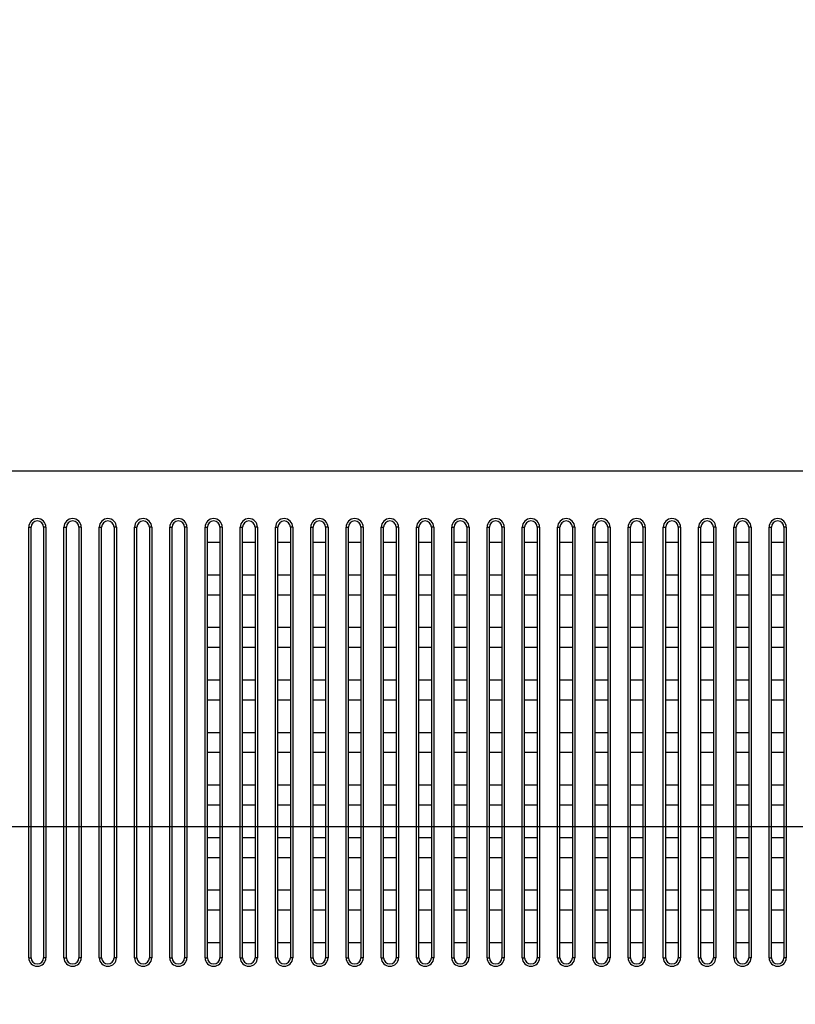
# Model space of a CAD drawing. Header units: millimetres. Extents: x -6054 to 364, y -1866 to 3094.
# Tile 135 of 256: x -3871 to -3772, y 205 to 331. Entities that reach past the tile are written whole.
import ezdxf

# ---------------------------------------------------------------- set-up
doc = ezdxf.new("R2010")
doc.units = ezdxf.units.MM
doc.header["$LTSCALE"] = 65.395
doc.header["$PDSIZE"] = 0.05
doc.layers.get('0').update_dxf_attribs({"linetype": 'CONTINUOUS'})
doc.layers.get('Defpoints').update_dxf_attribs({"linetype": 'CONTINUOUS'})
doc.layers.add('DIM', color=3, linetype='CONTINUOUS')
doc.styles.get("Standard").update_dxf_attribs({"font": 'arial.ttf'})
doc.dimstyles.new('ISO-25', dxfattribs={"dimtxt": 2.5, "dimasz": 2.5, "dimexe": 1.25, "dimexo": 0.625, "dimtad": 1, "dimtxsty": 'STANDARD', "dimcen": 2.5, "dimadec": 0, "dimazin": 0, "dimtfac": 1, "dimtmove": 0, "dimatfit": 3, "dimfxl": 1, "dimarcsym": 0})

# ---------------------------------------------------------------- blocks, each defined once
blk = doc.blocks.new('*D4')
at = {"layer": 'Defpoints', "color": 0}
for p in [(-3425.42, 234.04), (-4734.98, 45), (-4734.98, -117.52)]:
    blk.add_point(p, dxfattribs=at)
at = {"layer": 'DIM', "color": 3, "lineweight": -2}
for p, q in [((-3425.42, 233.41), (-3425.42, -118.77)), ((-4734.98, 44.37), (-4734.98, -118.77)), ((-3440.42, -117.52), (-4719.98, -117.52))]:
    blk.add_line(p, q, dxfattribs=at)
at = {"layer": 'DIM', "color": 3}
for points in [[(-4719.98, -115.02), (-4719.98, -120.02), (-4734.98, -117.52)], [(-3440.42, -120.02), (-3440.42, -115.02), (-3425.42, -117.52)]]:
    blk.add_solid(points, dxfattribs=at)
at = {"layer": 'DIM', "color": 2, "insert": (-4099.73, -99.71), "char_height": 20, "attachment_point": 5}
blk.add_mtext('1310  [51,557]', dxfattribs=at)
blk = doc.blocks.new('*D17')
at = {"layer": 'Defpoints', "color": 0}
for p in [(-3593.17, 628.17), (-4228.6, 228.17), (-3593.17, 228.17)]:
    blk.add_point(p, dxfattribs=at)
at = {"layer": 'DIM', "color": 3, "lineweight": -2}
for p, q in [((-3593.8, 628.17), (-4229.85, 628.17)), ((-4228.6, 613.17), (-4228.6, 243.17)), ((-3593.8, 228.17), (-4229.85, 228.17))]:
    blk.add_line(p, q, dxfattribs=at)
at = {"layer": 'DIM', "color": 3}
for points in [[(-4226.1, 613.17), (-4231.1, 613.17), (-4228.6, 628.17)], [(-4231.1, 243.17), (-4226.1, 243.17), (-4228.6, 228.17)]]:
    blk.add_solid(points, dxfattribs=at)
at = {"layer": 'DIM', "color": 2, "insert": (-4246.41, 462.76), "char_height": 20, "attachment_point": 5, "rotation": 90}
blk.add_mtext('400  [15,748]', dxfattribs=at)
blk = doc.blocks.new('*D18')
at = {"layer": 'Defpoints', "color": 0}
for p in [(-3307.32, 492.15), (-4734.98, -14.55), (-4734.98, -196.07)]:
    blk.add_point(p, dxfattribs=at)
at = {"layer": 'DIM', "color": 3, "lineweight": -2}
for p, q in [((-3307.32, 491.52), (-3307.32, -197.32)), ((-4734.98, -15.18), (-4734.98, -197.32)), ((-3322.32, -196.07), (-4719.98, -196.07))]:
    blk.add_line(p, q, dxfattribs=at)
at = {"layer": 'DIM', "color": 3}
for points in [[(-4719.98, -193.57), (-4719.98, -198.57), (-4734.98, -196.07)], [(-3322.32, -198.57), (-3322.32, -193.57), (-3307.32, -196.07)]]:
    blk.add_solid(points, dxfattribs=at)
at = {"layer": 'DIM', "color": 2, "insert": (-4021.15, -178.26), "char_height": 20, "attachment_point": 5}
blk.add_mtext('1428  [56,207]', dxfattribs=at)
blk = doc.blocks.new('*D19')
at = {"layer": 'Defpoints', "color": 0}
for p in [(-3379.72, 594.65), (-4909.71, -20.96), (-4728.57, -20.96)]:
    blk.add_point(p, dxfattribs=at)
at = {"layer": 'DIM', "color": 3, "lineweight": -2}
for p, q in [((-3380.35, 594.65), (-4910.96, 594.65)), ((-4909.71, 579.65), (-4909.71, -5.96)), ((-4729.2, -20.96), (-4910.96, -20.96))]:
    blk.add_line(p, q, dxfattribs=at)
at = {"layer": 'DIM', "color": 3}
for points in [[(-4907.21, 579.65), (-4912.21, 579.65), (-4909.71, 594.65)], [(-4912.21, -5.96), (-4907.21, -5.96), (-4909.71, -20.96)]]:
    blk.add_solid(points, dxfattribs=at)
at = {"layer": 'DIM', "color": 2, "insert": (-4927.52, 286.84), "char_height": 20, "attachment_point": 5, "rotation": 90}
blk.add_mtext('616  [24,236]', dxfattribs=at)

msp = doc.modelspace()

# ---------------------------------------------------------------- linework, layer by layer
at = {"linetype": 'Continuous'}
for p, q in [((-3869.52, 266.4), (-3869.22, 266.4)), ((-3869.52, 211.45), (-3869.52, 266.4)), ((-3869.22, 211.45), (-3869.22, 266.4)), ((-3867.32, 266.4), (-3867.62, 266.4)), ((-3867.62, 266.4), (-3867.62, 211.45)), ((-3867.32, 266.4), (-3867.32, 211.45)), ((-3865.02, 266.4), (-3864.72, 266.4)), ((-3865.02, 211.45), (-3865.02, 266.4)), ((-3864.72, 211.45), (-3864.72, 266.4)), ((-3862.82, 266.4), (-3863.12, 266.4)), ((-3863.12, 266.4), (-3863.12, 211.45)), ((-3862.82, 266.4), (-3862.82, 211.45)), ((-3860.52, 266.4), (-3860.22, 266.4)), ((-3860.52, 211.45), (-3860.52, 266.4)), ((-3860.22, 211.45), (-3860.22, 266.4)), ((-3858.32, 266.4), (-3858.62, 266.4)), ((-3858.62, 266.4), (-3858.62, 211.45)), ((-3858.32, 266.4), (-3858.32, 211.45)), ((-3856.02, 266.4), (-3855.72, 266.4)), ((-3856.02, 211.45), (-3856.02, 266.4)), ((-3855.72, 211.45), (-3855.72, 266.4)), ((-3853.82, 266.4), (-3854.12, 266.4)), ((-3854.12, 266.4), (-3854.12, 211.45)), ((-3853.82, 266.4), (-3853.82, 211.45)), ((-3851.52, 266.4), (-3851.22, 266.4)), ((-3851.52, 211.45), (-3851.52, 266.4)), ((-3851.22, 211.45), (-3851.22, 266.4)), ((-3849.32, 266.4), (-3849.62, 266.4)), ((-3849.62, 266.4), (-3849.62, 211.45)), ((-3849.32, 266.4), (-3849.32, 211.45)), ((-3847.02, 266.4), (-3846.72, 266.4)), ((-3847.02, 211.45), (-3847.02, 266.4)), ((-3846.72, 211.45), (-3846.72, 266.4)), ((-3844.82, 266.4), (-3845.12, 266.4)), ((-3845.12, 266.4), (-3845.12, 211.45)), ((-3844.82, 266.4), (-3844.82, 211.45)), ((-3842.52, 266.4), (-3842.22, 266.4)), ((-3842.52, 211.45), (-3842.52, 266.4)), ((-3842.22, 211.45), (-3842.22, 266.4)), ((-3840.32, 266.4), (-3840.62, 266.4)), ((-3840.62, 266.4), (-3840.62, 211.45)), ((-3840.32, 266.4), (-3840.32, 211.45)), ((-3838.02, 266.4), (-3837.72, 266.4)), ((-3838.02, 211.45), (-3838.02, 266.4)), ((-3837.72, 211.45), (-3837.72, 266.4)), ((-3835.82, 266.4), (-3836.12, 266.4)), ((-3836.12, 266.4), (-3836.12, 211.45)), ((-3835.82, 266.4), (-3835.82, 211.45)), ((-3833.52, 266.4), (-3833.22, 266.4)), ((-3833.52, 211.45), (-3833.52, 266.4)), ((-3833.22, 211.45), (-3833.22, 266.4)), ((-3831.32, 266.4), (-3831.62, 266.4)), ((-3831.62, 266.4), (-3831.62, 211.45)), ((-3831.32, 266.4), (-3831.32, 211.45)), ((-3829.02, 266.4), (-3828.72, 266.4)), ((-3829.02, 211.45), (-3829.02, 266.4)), ((-3828.72, 211.45), (-3828.72, 266.4)), ((-3826.82, 266.4), (-3827.12, 266.4)), ((-3827.12, 266.4), (-3827.12, 211.45)), ((-3826.82, 266.4), (-3826.82, 211.45)), ((-3824.52, 266.4), (-3824.22, 266.4)), ((-3824.52, 211.45), (-3824.52, 266.4)), ((-3824.22, 211.45), (-3824.22, 266.4)), ((-3822.32, 266.4), (-3822.62, 266.4)), ((-3822.62, 266.4), (-3822.62, 211.45)), ((-3822.32, 266.4), (-3822.32, 211.45)), ((-3820.02, 266.4), (-3819.72, 266.4)), ((-3820.02, 211.45), (-3820.02, 266.4)), ((-3819.72, 211.45), (-3819.72, 266.4)), ((-3817.82, 266.4), (-3818.12, 266.4)), ((-3818.12, 266.4), (-3818.12, 211.45)), ((-3817.82, 266.4), (-3817.82, 211.45)), ((-3815.52, 266.4), (-3815.22, 266.4)), ((-3815.52, 211.45), (-3815.52, 266.4)), ((-3815.22, 211.45), (-3815.22, 266.4)), ((-3813.32, 266.4), (-3813.62, 266.4)), ((-3813.62, 266.4), (-3813.62, 211.45)), ((-3813.32, 266.4), (-3813.32, 211.45)), ((-3811.02, 266.4), (-3810.72, 266.4)), ((-3811.02, 211.45), (-3811.02, 266.4)), ((-3810.72, 211.45), (-3810.72, 266.4)), ((-3808.82, 266.4), (-3809.12, 266.4)), ((-3809.12, 266.4), (-3809.12, 211.45)), ((-3808.82, 266.4), (-3808.82, 211.45)), ((-3806.52, 266.4), (-3806.22, 266.4)), ((-3806.52, 211.45), (-3806.52, 266.4)), ((-3806.22, 211.45), (-3806.22, 266.4)), ((-3804.32, 266.4), (-3804.62, 266.4)), ((-3804.62, 266.4), (-3804.62, 211.45)), ((-3804.32, 266.4), (-3804.32, 211.45)), ((-3802.02, 266.4), (-3801.72, 266.4)), ((-3802.02, 211.45), (-3802.02, 266.4)), ((-3801.72, 211.45), (-3801.72, 266.4)), ((-3799.82, 266.4), (-3800.12, 266.4)), ((-3800.12, 266.4), (-3800.12, 211.45)), ((-3799.82, 266.4), (-3799.82, 211.45)), ((-3797.52, 266.4), (-3797.22, 266.4)), ((-3797.52, 211.45), (-3797.52, 266.4)), ((-3797.22, 211.45), (-3797.22, 266.4)), ((-3795.32, 266.4), (-3795.62, 266.4)), ((-3795.62, 266.4), (-3795.62, 211.45)), ((-3795.32, 266.4), (-3795.32, 211.45)), ((-3793.02, 266.4), (-3792.72, 266.4)), ((-3793.02, 211.45), (-3793.02, 266.4)), ((-3792.72, 211.45), (-3792.72, 266.4)), ((-3790.82, 266.4), (-3791.12, 266.4)), ((-3791.12, 266.4), (-3791.12, 211.45)), ((-3790.82, 266.4), (-3790.82, 211.45)), ((-3788.52, 266.4), (-3788.22, 266.4)), ((-3788.52, 211.45), (-3788.52, 266.4)), ((-3788.22, 211.45), (-3788.22, 266.4)), ((-3786.32, 266.4), (-3786.62, 266.4)), ((-3786.62, 266.4), (-3786.62, 211.45)), ((-3786.32, 266.4), (-3786.32, 211.45)), ((-3784.02, 266.4), (-3783.72, 266.4)), ((-3784.02, 211.45), (-3784.02, 266.4)), ((-3783.72, 211.45), (-3783.72, 266.4)), ((-3781.82, 266.4), (-3782.12, 266.4)), ((-3782.12, 266.4), (-3782.12, 211.45)), ((-3781.82, 266.4), (-3781.82, 211.45)), ((-3779.52, 266.4), (-3779.22, 266.4)), ((-3779.52, 211.45), (-3779.52, 266.4)), ((-3779.22, 211.45), (-3779.22, 266.4)), ((-3777.32, 266.4), (-3777.62, 266.4)), ((-3777.62, 266.4), (-3777.62, 211.45)), ((-3777.32, 266.4), (-3777.32, 211.45)), ((-3775.02, 266.4), (-3774.72, 266.4)), ((-3775.02, 211.45), (-3775.02, 266.4)), ((-3774.72, 211.45), (-3774.72, 266.4)), ((-3772.82, 266.4), (-3773.12, 266.4)), ((-3773.12, 266.4), (-3773.12, 211.45)), ((-3772.82, 266.4), (-3772.82, 211.45)), ((-3846.72, 264.5), (-3845.12, 264.5)), ((-3842.22, 264.5), (-3840.62, 264.5)), ((-3837.72, 264.5), (-3836.12, 264.5)), ((-3833.22, 264.5), (-3831.62, 264.5)), ((-3828.72, 264.5), (-3827.12, 264.5)), ((-3824.22, 264.5), (-3822.62, 264.5)), ((-3819.72, 264.5), (-3818.12, 264.5)), ((-3815.22, 264.5), (-3813.62, 264.5)), ((-3810.72, 264.5), (-3809.12, 264.5)), ((-3806.22, 264.5), (-3804.62, 264.5)), ((-3801.72, 264.5), (-3800.12, 264.5)), ((-3797.22, 264.5), (-3795.62, 264.5)), ((-3792.72, 264.5), (-3791.12, 264.5)), ((-3788.22, 264.5), (-3786.62, 264.5)), ((-3783.72, 264.5), (-3782.12, 264.5)), ((-3779.22, 264.5), (-3777.62, 264.5)), ((-3774.72, 264.5), (-3773.12, 264.5)), ((-3845.12, 260.29), (-3846.72, 260.29)), ((-3840.62, 260.29), (-3842.22, 260.29)), ((-3836.12, 260.29), (-3837.72, 260.29)), ((-3831.62, 260.29), (-3833.22, 260.29)), ((-3827.12, 260.29), (-3828.72, 260.29)), ((-3822.62, 260.29), (-3824.22, 260.29)), ((-3818.12, 260.29), (-3819.72, 260.29)), ((-3813.62, 260.29), (-3815.22, 260.29)), ((-3809.12, 260.29), (-3810.72, 260.29)), ((-3804.62, 260.29), (-3806.22, 260.29)), ((-3800.12, 260.29), (-3801.72, 260.29)), ((-3795.62, 260.29), (-3797.22, 260.29)), ((-3791.12, 260.29), (-3792.72, 260.29)), ((-3786.62, 260.29), (-3788.22, 260.29)), ((-3782.12, 260.29), (-3783.72, 260.29)), ((-3777.62, 260.29), (-3779.22, 260.29)), ((-3773.12, 260.29), (-3774.72, 260.29)), ((-3846.72, 257.79), (-3845.12, 257.79)), ((-3842.22, 257.79), (-3840.62, 257.79)), ((-3837.72, 257.79), (-3836.12, 257.79)), ((-3833.22, 257.79), (-3831.62, 257.79)), ((-3828.72, 257.79), (-3827.12, 257.79)), ((-3824.22, 257.79), (-3822.62, 257.79)), ((-3819.72, 257.79), (-3818.12, 257.79)), ((-3815.22, 257.79), (-3813.62, 257.79)), ((-3810.72, 257.79), (-3809.12, 257.79)), ((-3806.22, 257.79), (-3804.62, 257.79)), ((-3801.72, 257.79), (-3800.12, 257.79)), ((-3797.22, 257.79), (-3795.62, 257.79)), ((-3792.72, 257.79), (-3791.12, 257.79)), ((-3788.22, 257.79), (-3786.62, 257.79)), ((-3783.72, 257.79), (-3782.12, 257.79)), ((-3779.22, 257.79), (-3777.62, 257.79)), ((-3774.72, 257.79), (-3773.12, 257.79)), ((-3845.12, 253.59), (-3846.72, 253.59)), ((-3840.62, 253.59), (-3842.22, 253.59)), ((-3836.12, 253.59), (-3837.72, 253.59)), ((-3831.62, 253.59), (-3833.22, 253.59)), ((-3827.12, 253.59), (-3828.72, 253.59)), ((-3822.62, 253.59), (-3824.22, 253.59)), ((-3818.12, 253.59), (-3819.72, 253.59)), ((-3813.62, 253.59), (-3815.22, 253.59)), ((-3809.12, 253.59), (-3810.72, 253.59)), ((-3804.62, 253.59), (-3806.22, 253.59)), ((-3800.12, 253.59), (-3801.72, 253.59)), ((-3795.62, 253.59), (-3797.22, 253.59)), ((-3791.12, 253.59), (-3792.72, 253.59)), ((-3786.62, 253.59), (-3788.22, 253.59)), ((-3782.12, 253.59), (-3783.72, 253.59)), ((-3777.62, 253.59), (-3779.22, 253.59)), ((-3773.12, 253.59), (-3774.72, 253.59)), ((-3846.72, 251.09), (-3845.12, 251.09)), ((-3842.22, 251.09), (-3840.62, 251.09)), ((-3837.72, 251.09), (-3836.12, 251.09)), ((-3833.22, 251.09), (-3831.62, 251.09)), ((-3828.72, 251.09), (-3827.12, 251.09)), ((-3824.22, 251.09), (-3822.62, 251.09)), ((-3819.72, 251.09), (-3818.12, 251.09)), ((-3815.22, 251.09), (-3813.62, 251.09)), ((-3810.72, 251.09), (-3809.12, 251.09)), ((-3806.22, 251.09), (-3804.62, 251.09)), ((-3801.72, 251.09), (-3800.12, 251.09)), ((-3797.22, 251.09), (-3795.62, 251.09)), ((-3792.72, 251.09), (-3791.12, 251.09)), ((-3788.22, 251.09), (-3786.62, 251.09)), ((-3783.72, 251.09), (-3782.12, 251.09)), ((-3779.22, 251.09), (-3777.62, 251.09)), ((-3774.72, 251.09), (-3773.12, 251.09)), ((-3845.12, 246.88), (-3846.72, 246.88)), ((-3840.62, 246.88), (-3842.22, 246.88)), ((-3836.12, 246.88), (-3837.72, 246.88)), ((-3831.62, 246.88), (-3833.22, 246.88)), ((-3827.12, 246.88), (-3828.72, 246.88)), ((-3822.62, 246.88), (-3824.22, 246.88)), ((-3818.12, 246.88), (-3819.72, 246.88)), ((-3813.62, 246.88), (-3815.22, 246.88)), ((-3809.12, 246.88), (-3810.72, 246.88)), ((-3804.62, 246.88), (-3806.22, 246.88)), ((-3800.12, 246.88), (-3801.72, 246.88)), ((-3795.62, 246.88), (-3797.22, 246.88)), ((-3791.12, 246.88), (-3792.72, 246.88)), ((-3786.62, 246.88), (-3788.22, 246.88)), ((-3782.12, 246.88), (-3783.72, 246.88)), ((-3777.62, 246.88), (-3779.22, 246.88)), ((-3773.12, 246.88), (-3774.72, 246.88)), ((-3846.72, 244.38), (-3845.12, 244.38)), ((-3842.22, 244.38), (-3840.62, 244.38)), ((-3837.72, 244.38), (-3836.12, 244.38)), ((-3833.22, 244.38), (-3831.62, 244.38)), ((-3828.72, 244.38), (-3827.12, 244.38)), ((-3824.22, 244.38), (-3822.62, 244.38)), ((-3819.72, 244.38), (-3818.12, 244.38)), ((-3815.22, 244.38), (-3813.62, 244.38)), ((-3810.72, 244.38), (-3809.12, 244.38)), ((-3806.22, 244.38), (-3804.62, 244.38)), ((-3801.72, 244.38), (-3800.12, 244.38)), ((-3797.22, 244.38), (-3795.62, 244.38)), ((-3792.72, 244.38), (-3791.12, 244.38)), ((-3788.22, 244.38), (-3786.62, 244.38)), ((-3783.72, 244.38), (-3782.12, 244.38)), ((-3779.22, 244.38), (-3777.62, 244.38)), ((-3774.72, 244.38), (-3773.12, 244.38)), ((-3845.12, 240.17), (-3846.72, 240.17)), ((-3840.62, 240.17), (-3842.22, 240.17)), ((-3836.12, 240.17), (-3837.72, 240.17)), ((-3831.62, 240.17), (-3833.22, 240.17)), ((-3827.12, 240.17), (-3828.72, 240.17)), ((-3822.62, 240.17), (-3824.22, 240.17)), ((-3818.12, 240.17), (-3819.72, 240.17)), ((-3813.62, 240.17), (-3815.22, 240.17)), ((-3809.12, 240.17), (-3810.72, 240.17)), ((-3804.62, 240.17), (-3806.22, 240.17)), ((-3800.12, 240.17), (-3801.72, 240.17)), ((-3795.62, 240.17), (-3797.22, 240.17)), ((-3791.12, 240.17), (-3792.72, 240.17)), ((-3786.62, 240.17), (-3788.22, 240.17)), ((-3782.12, 240.17), (-3783.72, 240.17)), ((-3777.62, 240.17), (-3779.22, 240.17)), ((-3773.12, 240.17), (-3774.72, 240.17)), ((-3846.72, 237.67), (-3845.12, 237.67)), ((-3842.22, 237.67), (-3840.62, 237.67)), ((-3837.72, 237.67), (-3836.12, 237.67)), ((-3833.22, 237.67), (-3831.62, 237.67)), ((-3828.72, 237.67), (-3827.12, 237.67)), ((-3824.22, 237.67), (-3822.62, 237.67)), ((-3819.72, 237.67), (-3818.12, 237.67)), ((-3815.22, 237.67), (-3813.62, 237.67)), ((-3810.72, 237.67), (-3809.12, 237.67)), ((-3806.22, 237.67), (-3804.62, 237.67)), ((-3801.72, 237.67), (-3800.12, 237.67)), ((-3797.22, 237.67), (-3795.62, 237.67)), ((-3792.72, 237.67), (-3791.12, 237.67)), ((-3788.22, 237.67), (-3786.62, 237.67)), ((-3783.72, 237.67), (-3782.12, 237.67)), ((-3779.22, 237.67), (-3777.62, 237.67)), ((-3774.72, 237.67), (-3773.12, 237.67)), ((-3845.12, 233.47), (-3846.72, 233.47)), ((-3840.62, 233.47), (-3842.22, 233.47)), ((-3836.12, 233.47), (-3837.72, 233.47)), ((-3831.62, 233.47), (-3833.22, 233.47)), ((-3827.12, 233.47), (-3828.72, 233.47)), ((-3822.62, 233.47), (-3824.22, 233.47)), ((-3818.12, 233.47), (-3819.72, 233.47)), ((-3813.62, 233.47), (-3815.22, 233.47)), ((-3809.12, 233.47), (-3810.72, 233.47)), ((-3804.62, 233.47), (-3806.22, 233.47)), ((-3800.12, 233.47), (-3801.72, 233.47)), ((-3795.62, 233.47), (-3797.22, 233.47)), ((-3791.12, 233.47), (-3792.72, 233.47)), ((-3786.62, 233.47), (-3788.22, 233.47)), ((-3782.12, 233.47), (-3783.72, 233.47)), ((-3777.62, 233.47), (-3779.22, 233.47)), ((-3773.12, 233.47), (-3774.72, 233.47)), ((-3846.72, 230.97), (-3845.12, 230.97)), ((-3842.22, 230.97), (-3840.62, 230.97)), ((-3837.72, 230.97), (-3836.12, 230.97)), ((-3833.22, 230.97), (-3831.62, 230.97)), ((-3828.72, 230.97), (-3827.12, 230.97)), ((-3824.22, 230.97), (-3822.62, 230.97)), ((-3819.72, 230.97), (-3818.12, 230.97)), ((-3815.22, 230.97), (-3813.62, 230.97)), ((-3810.72, 230.97), (-3809.12, 230.97)), ((-3806.22, 230.97), (-3804.62, 230.97)), ((-3801.72, 230.97), (-3800.12, 230.97)), ((-3797.22, 230.97), (-3795.62, 230.97)), ((-3792.72, 230.97), (-3791.12, 230.97)), ((-3788.22, 230.97), (-3786.62, 230.97)), ((-3783.72, 230.97), (-3782.12, 230.97)), ((-3779.22, 230.97), (-3777.62, 230.97)), ((-3774.72, 230.97), (-3773.12, 230.97)), ((-3845.12, 226.76), (-3846.72, 226.76)), ((-3840.62, 226.76), (-3842.22, 226.76)), ((-3836.12, 226.76), (-3837.72, 226.76)), ((-3831.62, 226.76), (-3833.22, 226.76)), ((-3827.12, 226.76), (-3828.72, 226.76)), ((-3822.62, 226.76), (-3824.22, 226.76)), ((-3818.12, 226.76), (-3819.72, 226.76)), ((-3813.62, 226.76), (-3815.22, 226.76)), ((-3809.12, 226.76), (-3810.72, 226.76)), ((-3804.62, 226.76), (-3806.22, 226.76)), ((-3800.12, 226.76), (-3801.72, 226.76)), ((-3795.62, 226.76), (-3797.22, 226.76)), ((-3791.12, 226.76), (-3792.72, 226.76)), ((-3786.62, 226.76), (-3788.22, 226.76)), ((-3782.12, 226.76), (-3783.72, 226.76)), ((-3777.62, 226.76), (-3779.22, 226.76)), ((-3773.12, 226.76), (-3774.72, 226.76)), ((-3846.72, 224.26), (-3845.12, 224.26)), ((-3842.22, 224.26), (-3840.62, 224.26)), ((-3837.72, 224.26), (-3836.12, 224.26)), ((-3833.22, 224.26), (-3831.62, 224.26)), ((-3828.72, 224.26), (-3827.12, 224.26)), ((-3824.22, 224.26), (-3822.62, 224.26)), ((-3819.72, 224.26), (-3818.12, 224.26)), ((-3815.22, 224.26), (-3813.62, 224.26)), ((-3810.72, 224.26), (-3809.12, 224.26)), ((-3806.22, 224.26), (-3804.62, 224.26)), ((-3801.72, 224.26), (-3800.12, 224.26)), ((-3797.22, 224.26), (-3795.62, 224.26)), ((-3792.72, 224.26), (-3791.12, 224.26)), ((-3788.22, 224.26), (-3786.62, 224.26)), ((-3783.72, 224.26), (-3782.12, 224.26)), ((-3779.22, 224.26), (-3777.62, 224.26)), ((-3774.72, 224.26), (-3773.12, 224.26)), ((-3845.12, 220.06), (-3846.72, 220.06)), ((-3840.62, 220.06), (-3842.22, 220.06)), ((-3836.12, 220.06), (-3837.72, 220.06)), ((-3831.62, 220.06), (-3833.22, 220.06)), ((-3827.12, 220.06), (-3828.72, 220.06)), ((-3822.62, 220.06), (-3824.22, 220.06)), ((-3818.12, 220.06), (-3819.72, 220.06)), ((-3813.62, 220.06), (-3815.22, 220.06)), ((-3809.12, 220.06), (-3810.72, 220.06)), ((-3804.62, 220.06), (-3806.22, 220.06)), ((-3800.12, 220.06), (-3801.72, 220.06)), ((-3795.62, 220.06), (-3797.22, 220.06)), ((-3791.12, 220.06), (-3792.72, 220.06)), ((-3786.62, 220.06), (-3788.22, 220.06)), ((-3782.12, 220.06), (-3783.72, 220.06)), ((-3777.62, 220.06), (-3779.22, 220.06)), ((-3773.12, 220.06), (-3774.72, 220.06)), ((-3846.72, 217.56), (-3845.12, 217.56)), ((-3842.22, 217.56), (-3840.62, 217.56)), ((-3837.72, 217.56), (-3836.12, 217.56)), ((-3833.22, 217.56), (-3831.62, 217.56)), ((-3828.72, 217.56), (-3827.12, 217.56)), ((-3824.22, 217.56), (-3822.62, 217.56)), ((-3819.72, 217.56), (-3818.12, 217.56)), ((-3815.22, 217.56), (-3813.62, 217.56)), ((-3810.72, 217.56), (-3809.12, 217.56)), ((-3806.22, 217.56), (-3804.62, 217.56)), ((-3801.72, 217.56), (-3800.12, 217.56)), ((-3797.22, 217.56), (-3795.62, 217.56)), ((-3792.72, 217.56), (-3791.12, 217.56)), ((-3788.22, 217.56), (-3786.62, 217.56)), ((-3783.72, 217.56), (-3782.12, 217.56)), ((-3779.22, 217.56), (-3777.62, 217.56)), ((-3774.72, 217.56), (-3773.12, 217.56)), ((-3845.12, 213.35), (-3846.72, 213.35)), ((-3840.62, 213.35), (-3842.22, 213.35)), ((-3836.12, 213.35), (-3837.72, 213.35)), ((-3831.62, 213.35), (-3833.22, 213.35)), ((-3827.12, 213.35), (-3828.72, 213.35)), ((-3822.62, 213.35), (-3824.22, 213.35)), ((-3818.12, 213.35), (-3819.72, 213.35)), ((-3813.62, 213.35), (-3815.22, 213.35)), ((-3809.12, 213.35), (-3810.72, 213.35)), ((-3804.62, 213.35), (-3806.22, 213.35)), ((-3800.12, 213.35), (-3801.72, 213.35)), ((-3795.62, 213.35), (-3797.22, 213.35)), ((-3791.12, 213.35), (-3792.72, 213.35)), ((-3786.62, 213.35), (-3788.22, 213.35)), ((-3782.12, 213.35), (-3783.72, 213.35)), ((-3777.62, 213.35), (-3779.22, 213.35)), ((-3773.12, 213.35), (-3774.72, 213.35)), ((-3869.52, 211.45), (-3869.22, 211.45)), ((-3867.32, 211.45), (-3867.62, 211.45)), ((-3865.02, 211.45), (-3864.72, 211.45)), ((-3862.82, 211.45), (-3863.12, 211.45)), ((-3860.52, 211.45), (-3860.22, 211.45)), ((-3858.32, 211.45), (-3858.62, 211.45)), ((-3856.02, 211.45), (-3855.72, 211.45)), ((-3853.82, 211.45), (-3854.12, 211.45)), ((-3851.52, 211.45), (-3851.22, 211.45)), ((-3849.32, 211.45), (-3849.62, 211.45)), ((-3847.02, 211.45), (-3846.72, 211.45)), ((-3844.82, 211.45), (-3845.12, 211.45)), ((-3842.52, 211.45), (-3842.22, 211.45)), ((-3840.32, 211.45), (-3840.62, 211.45)), ((-3838.02, 211.45), (-3837.72, 211.45)), ((-3835.82, 211.45), (-3836.12, 211.45)), ((-3833.52, 211.45), (-3833.22, 211.45)), ((-3831.32, 211.45), (-3831.62, 211.45)), ((-3829.02, 211.45), (-3828.72, 211.45)), ((-3826.82, 211.45), (-3827.12, 211.45)), ((-3824.52, 211.45), (-3824.22, 211.45)), ((-3822.32, 211.45), (-3822.62, 211.45)), ((-3820.02, 211.45), (-3819.72, 211.45)), ((-3817.82, 211.45), (-3818.12, 211.45)), ((-3815.52, 211.45), (-3815.22, 211.45)), ((-3813.32, 211.45), (-3813.62, 211.45)), ((-3811.02, 211.45), (-3810.72, 211.45)), ((-3808.82, 211.45), (-3809.12, 211.45)), ((-3806.52, 211.45), (-3806.22, 211.45)), ((-3804.32, 211.45), (-3804.62, 211.45)), ((-3802.02, 211.45), (-3801.72, 211.45)), ((-3799.82, 211.45), (-3800.12, 211.45)), ((-3797.52, 211.45), (-3797.22, 211.45)), ((-3795.32, 211.45), (-3795.62, 211.45)), ((-3793.02, 211.45), (-3792.72, 211.45)), ((-3790.82, 211.45), (-3791.12, 211.45)), ((-3788.52, 211.45), (-3788.22, 211.45)), ((-3786.32, 211.45), (-3786.62, 211.45)), ((-3784.02, 211.45), (-3783.72, 211.45)), ((-3781.82, 211.45), (-3782.12, 211.45)), ((-3779.52, 211.45), (-3779.22, 211.45)), ((-3777.32, 211.45), (-3777.62, 211.45)), ((-3775.02, 211.45), (-3774.72, 211.45)), ((-3772.82, 211.45), (-3773.12, 211.45))]:
    msp.add_line(p, q, dxfattribs=at)
at = {"color": 1}
msp.add_lwpolyline([(-4116.67, 273.61), (-3651.13, 273.61), (-3651.13, 192.27), (-4116.67, 192.27)], close=True, dxfattribs=at)
at = {"linetype": 'Continuous'}
for centre, radius, start, end in [((-3868.42, 266.4), 1.1, 0, 180), ((-3868.42, 266.4), 0.8, 0, 180), ((-3863.92, 266.4), 1.1, 0, 180), ((-3863.92, 266.4), 0.8, 0, 180), ((-3859.42, 266.4), 1.1, 0, 180), ((-3859.42, 266.4), 0.8, 0, 180), ((-3854.92, 266.4), 1.1, 0, 180), ((-3854.92, 266.4), 0.8, 0, 180), ((-3850.42, 266.4), 1.1, 0, 180), ((-3850.42, 266.4), 0.8, 0, 180), ((-3845.92, 266.4), 1.1, 0, 180), ((-3845.92, 266.4), 0.8, 0, 180), ((-3841.42, 266.4), 1.1, 0, 180), ((-3841.42, 266.4), 0.8, 0, 180), ((-3836.92, 266.4), 1.1, 0, 180), ((-3836.92, 266.4), 0.8, 0, 180), ((-3832.42, 266.4), 1.1, 0, 180), ((-3832.42, 266.4), 0.8, 0, 180), ((-3827.92, 266.4), 1.1, 0, 180), ((-3827.92, 266.4), 0.8, 0, 180), ((-3823.42, 266.4), 1.1, 0, 180), ((-3823.42, 266.4), 0.8, 0, 180), ((-3818.92, 266.4), 1.1, 0, 180), ((-3818.92, 266.4), 0.8, 0, 180), ((-3814.42, 266.4), 1.1, 0, 180), ((-3814.42, 266.4), 0.8, 0, 180), ((-3809.92, 266.4), 1.1, 0, 180), ((-3809.92, 266.4), 0.8, 0, 180), ((-3805.42, 266.4), 1.1, 0, 180), ((-3805.42, 266.4), 0.8, 0, 180), ((-3800.92, 266.4), 1.1, 0, 180), ((-3800.92, 266.4), 0.8, 0, 180), ((-3796.42, 266.4), 1.1, 0, 180), ((-3796.42, 266.4), 0.8, 0, 180), ((-3791.92, 266.4), 1.1, 0, 180), ((-3791.92, 266.4), 0.8, 0, 180), ((-3787.42, 266.4), 1.1, 0, 180), ((-3787.42, 266.4), 0.8, 0, 180), ((-3782.92, 266.4), 1.1, 0, 180), ((-3782.92, 266.4), 0.8, 0, 180), ((-3778.42, 266.4), 1.1, 0, 180), ((-3778.42, 266.4), 0.8, 0, 180), ((-3773.92, 266.4), 1.1, 0, 180), ((-3773.92, 266.4), 0.8, 0, 180), ((-3868.42, 211.45), 1.1, 180, 360), ((-3868.42, 211.45), 0.8, 180, 360), ((-3863.92, 211.45), 1.1, 180, 360), ((-3863.92, 211.45), 0.8, 180, 360), ((-3859.42, 211.45), 1.1, 180, 360), ((-3859.42, 211.45), 0.8, 180, 360), ((-3854.92, 211.45), 1.1, 180, 360), ((-3854.92, 211.45), 0.8, 180, 360), ((-3850.42, 211.45), 1.1, 180, 360), ((-3850.42, 211.45), 0.8, 180, 360), ((-3845.92, 211.45), 1.1, 180, 360), ((-3845.92, 211.45), 0.8, 180, 360), ((-3841.42, 211.45), 1.1, 180, 360), ((-3841.42, 211.45), 0.8, 180, 360), ((-3836.92, 211.45), 1.1, 180, 360), ((-3836.92, 211.45), 0.8, 180, 360), ((-3832.42, 211.45), 1.1, 180, 360), ((-3832.42, 211.45), 0.8, 180, 360), ((-3827.92, 211.45), 1.1, 180, 360), ((-3827.92, 211.45), 0.8, 180, 360), ((-3823.42, 211.45), 1.1, 180, 360), ((-3823.42, 211.45), 0.8, 180, 360), ((-3818.92, 211.45), 1.1, 180, 360), ((-3818.92, 211.45), 0.8, 180, 360), ((-3814.42, 211.45), 1.1, 180, 360), ((-3814.42, 211.45), 0.8, 180, 360), ((-3809.92, 211.45), 1.1, 180, 360), ((-3809.92, 211.45), 0.8, 180, 360), ((-3805.42, 211.45), 1.1, 180, 360), ((-3805.42, 211.45), 0.8, 180, 360), ((-3800.92, 211.45), 1.1, 180, 360), ((-3800.92, 211.45), 0.8, 180, 360), ((-3796.42, 211.45), 1.1, 180, 360), ((-3796.42, 211.45), 0.8, 180, 360), ((-3791.92, 211.45), 1.1, 180, 360), ((-3791.92, 211.45), 0.8, 180, 360), ((-3787.42, 211.45), 1.1, 180, 360), ((-3787.42, 211.45), 0.8, 180, 360), ((-3782.92, 211.45), 1.1, 180, 360), ((-3782.92, 211.45), 0.8, 180, 360), ((-3778.42, 211.45), 1.1, 180, 360), ((-3778.42, 211.45), 0.8, 180, 360), ((-3773.92, 211.45), 1.1, 180, 360), ((-3773.92, 211.45), 0.8, 180, 360)]:
    msp.add_arc(centre, radius, start, end, dxfattribs=at)

# ---------------------------------------------------------------- dimensions: what is measured, and where the dimension line sits
at = {"layer": 'DIM'}
dim = msp.add_linear_dim(base=(-4228.6, 228.17), p1=(-3593.17, 628.17), p2=(-3593.17, 228.17), angle=90, text='<> []', dimstyle='ISO-25', override={"dimtxt": 20, "dimasz": 15, "dimgap": 5, "dimdec": 0, "dimclrd": 3, "dimclre": 3, "dimclrt": 2, "dimadec": 1, "dimtp": 0.3, "dimtm": 0.3, "dimtofl": 0}, dxfattribs=at)
dim.commit()
dim.dimension.update_dxf_attribs({"geometry": '*D17', "text_midpoint": (-4228.6, 462.76), "dimtype": 160})
dim = msp.add_linear_dim(base=(-4909.71, -20.96), p1=(-3379.72, 594.65), p2=(-4728.57, -20.96), angle=90, text='<> []', dimstyle='ISO-25', override={"dimtxt": 20, "dimasz": 15, "dimgap": 5, "dimdec": 0, "dimclrd": 3, "dimclre": 3, "dimclrt": 2, "dimadec": 1, "dimtp": 0.3, "dimtm": 0.3, "dimtofl": 0}, dxfattribs=at)
dim.commit()
dim.dimension.update_dxf_attribs({"geometry": '*D19', "text_midpoint": (-4927.52, 286.84)})
dim = msp.add_linear_dim(base=(-4734.98, -196.07), p1=(-3307.32, 492.15), p2=(-4734.98, -14.55), text='<> []', dimstyle='ISO-25', override={"dimtxt": 20, "dimasz": 15, "dimgap": 5, "dimdec": 0, "dimclrd": 3, "dimclre": 3, "dimclrt": 2, "dimadec": 1, "dimtp": 0.3, "dimtm": 0.3, "dimtofl": 0}, dxfattribs=at)
dim.commit()
dim.dimension.update_dxf_attribs({"geometry": '*D18', "text_midpoint": (-4021.15, -178.26)})
dim = msp.add_linear_dim(base=(-4734.98, -117.52), p1=(-3425.42, 234.04), p2=(-4734.98, 45), text='<> []', dimstyle='ISO-25', override={"dimtxt": 20, "dimasz": 15, "dimgap": 5, "dimdec": 0, "dimclrd": 3, "dimclre": 3, "dimclrt": 2, "dimadec": 1, "dimtp": 0.3, "dimtm": 0.3, "dimtofl": 0}, dxfattribs=at)
dim.commit()
dim.dimension.update_dxf_attribs({"geometry": '*D4', "text_midpoint": (-4099.73, -117.52), "dimtype": 160})

doc.saveas('drawing.dxf')
